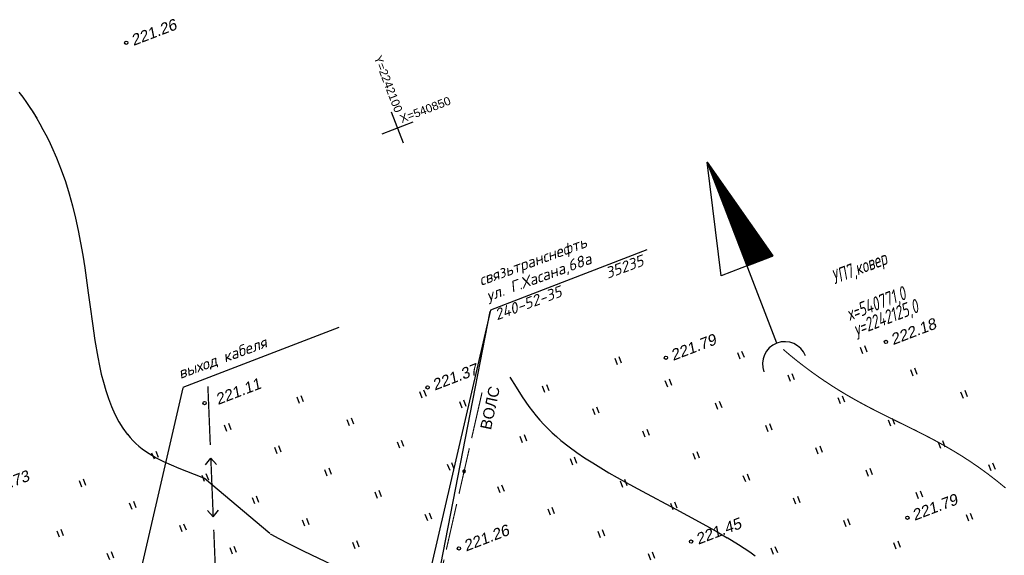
# Model space of a CAD drawing. Header units: millimetres. Extents: x -10 to 1169, y 1 to 1686.
# Tile 175 of 224: x 321 to 410, y 1561 to 1610. Entities that reach past the tile are written whole.
import ezdxf
from ezdxf.enums import TextEntityAlignment as Align

# ---------------------------------------------------------------- set-up
doc = ezdxf.new("R2010")
doc.units = ezdxf.units.MM
for name, color, linetype in [('CONTURS', 7, 'Continuous'), ('COORDS', 7, 'Continuous'), ('GPR_PICK', 7, 'Continuous'), ('IZOLINES', 32, 'Continuous'), ('PDIGIT', 170, 'Continuous'), ('PICKETS', 7, 'Continuous')]:
    doc.layers.add(name, color=color, linetype=linetype)
doc.styles.add('GPR', font='isocpeui.ttf', dxfattribs={"width": 0.8})
doc.styles.add('ITALICC', font='isocpeui.ttf', dxfattribs={"height": 2})
doc.styles.get("Standard").update_dxf_attribs({"font": 'arial.ttf'})

# ---------------------------------------------------------------- blocks, each defined once
blk = doc.blocks.new('133')
at = {"layer": 'CONTURS', "color": 7, "linetype": 'Continuous', "const_width": 0.2}
for points in [[(-11, 0), (-2, 0)], [(0, 0), (9, 0)]]:
    blk.add_lwpolyline(points, dxfattribs=at)
at = {"layer": 'CONTURS', "color": 7, "linetype": 'Continuous', "const_width": 0.5}
blk.add_lwpolyline([(-6.79, 0, 1), (-6.29, 0, 1)], format="xyb", close=True, dxfattribs=at)
blk = doc.blocks.new('119_3')
at = {"layer": 'CONTURS', "color": 7, "linetype": 'Continuous'}
for p, q in [((-10, 1), (-11, 0)), ((-11, 0), (-10, -1)), ((-3, 1), (-2, 0)), ((-2, 0), (-3, -1))]:
    blk.add_line(p, q, dxfattribs=at)
at = {"layer": 'CONTURS', "color": 7, "linetype": 'Continuous', "const_width": 0.2}
for points in [[(-11, 0), (-2, 0)], [(0, 0), (9, 0)]]:
    blk.add_lwpolyline(points, dxfattribs=at)
blk = doc.blocks.new('401')
at = {"layer": 'CONTURS'}
for p, q in [((0, 0), (0, 1.2)), ((0.8, 0), (0.8, 1.2))]:
    blk.add_line(p, q, dxfattribs=at)
blk = doc.blocks.new('NSARROW')
at = {"layer": 'CONTURS'}
h = blk.add_hatch(dxfattribs=at)
h.set_pattern_fill('ANSI37', color=256, scale=0.1, style=0)
h.set_pattern_definition([(45, (0, 0), (-0.0088388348, 0.0088388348), []), (135, (0, 0), (-0.0088388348, -0.0088388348), [])])
h.paths.add_polyline_path([(0, 40), (0, 20), (5, 20)])
for p, q in [((-5, 20), (0, 40)), ((0, 5.05), (0, 40)), ((0, 40), (5, 20)), ((5, 20), (-5, 20))]:
    blk.add_line(p, q, dxfattribs=at)
blk.add_arc((0, 1.07), 4, 0, 180, dxfattribs=at)

msp = doc.modelspace()

# ---------------------------------------------------------------- linework, layer by layer
at = {"layer": 'CONTURS', "color": 1}
for points in [[(377.64912, 1588.96897), (363.54827, 1583.55616), (357.67616, 1558.16027)], [(363.49837, 1583.44407), (357.48475, 1552.60343)], [(349.89554, 1581.98851), (335.84653, 1576.5956)], [(335.83974, 1576.54993), (330.84941, 1554.96758)]]:
    msp.add_lwpolyline(points, dxfattribs=at)
at = {"layer": 'COORDS', "lineweight": -2}
for p, q in [((355.72914, 1598.57696), (354.65404, 1601.3777)), ((353.79122, 1599.43978), (356.59196, 1600.51488))]:
    msp.add_line(p, q, dxfattribs=at)
at = {"layer": 'IZOLINES'}
for points in [[(321.08362, 1603.18284), (321.42386, 1602.72454), (321.75396, 1602.25902), (322.07372, 1601.78645), (322.38295, 1601.30705), (322.6815, 1600.82105), (322.96927, 1600.32871), (323.24621, 1599.8303), (323.51229, 1599.32613), (323.76756, 1598.8165), (324.01206, 1598.30173), (324.46914, 1597.25836), (324.88482, 1596.19847), (325.26086, 1595.12446), (325.5994, 1594.03854), (325.90291, 1592.94272), (326.1742, 1591.83883), (326.41637, 1590.72846), (326.63283, 1589.61299), (326.82731, 1588.49361), (327.00381, 1587.37135), (327.32055, 1585.12167), (327.48862, 1583.85875), (327.48737, 1583.86106), (327.69523, 1582.33801), (327.92075, 1580.81764), (328.18187, 1579.30346), (328.33201, 1578.55014), (328.49907, 1577.80055), (328.68642, 1577.05604), (328.89789, 1576.31838), (329.13786, 1575.59003), (329.41128, 1574.87433), (329.72358, 1574.17583), (330.0804, 1573.50059), (330.43614, 1572.93046), (330.84246, 1572.37862), (330.84765, 1572.37213), (330.85807, 1572.35919), (330.8463, 1572.37159), (331.08967, 1572.08517), (331.34528, 1571.81006), (331.61374, 1571.54797), (331.89436, 1571.29944), (332.18623, 1571.06472), (332.48826, 1570.84369), (332.79927, 1570.63593), (333.44275, 1570.25744), (334.10797, 1569.92061), (334.7877, 1569.6152), (335.4763, 1569.33075), (336.86308, 1568.78573), (337.84824, 1568.37917)], [(322.13692, 1601.68928), (322.67711, 1600.82838)], [(365.31299, 1577.51465), (365.85807, 1576.61583), (366.4259, 1575.73168), (367.02745, 1574.87106), (367.3439, 1574.45234), (367.672, 1574.04288), (368.01223, 1573.6437), (368.36478, 1573.25564), (368.72953, 1572.8793), (369.10603, 1572.515), (369.4936, 1572.16279), (369.89139, 1571.82242), (370.63506, 1571.2342), (370.63842, 1571.23166), (370.64514, 1571.22659), (370.63803, 1571.23131), (371.33197, 1570.72859), (372.04148, 1570.24863), (372.76341, 1569.78793), (373.49493, 1569.34282), (374.23374, 1568.91008), (375.72633, 1568.07122), (377.23088, 1567.25417), (380.25047, 1565.63951), (381.30297, 1565.07187), (381.30455, 1565.07102), (381.30462, 1565.07046), (383.02026, 1564.1282), (383.01806, 1564.12979), (383.96401, 1563.5943), (384.87974, 1563.05917), (384.8675, 1563.06439), (385.89685, 1562.43719), (386.90729, 1561.78072), (387.40415, 1561.44009)], [(343.66665, 1563.43779), (337.78071, 1568.37746)], [(343.71483, 1563.40839), (343.75744, 1563.38394), (344.50297, 1562.97815), (345.36568, 1562.53044), (345.3516, 1562.53824), (346.6912, 1561.87494), (349.38549, 1560.57918)]]:
    msp.add_lwpolyline(points, dxfattribs=at)
at = {"layer": 'IZOLINES', "const_width": 0.1}
msp.add_lwpolyline([(389.92424, 1580.02141), (390.51204, 1579.52191), (391.11036, 1579.03526), (391.71809, 1578.56058), (392.33496, 1578.09805), (392.96078, 1577.64788), (393.59533, 1577.21031), (394.2384, 1576.78558), (394.93975, 1576.34292), (394.94145, 1576.34188), (394.94098, 1576.34139), (395.59006, 1575.95064), (396.24587, 1575.57147), (396.9081, 1575.20379), (397.57594, 1574.84652), (398.24845, 1574.49822), (399.60317, 1573.82099), (400.04779, 1573.60285), (400.04725, 1573.60482), (401.79905, 1572.74209), (402.6705, 1572.30191), (403.53543, 1571.84927), (404.39146, 1571.38035), (405.23641, 1570.89216), (406.0211, 1570.4124), (406.78463, 1569.91826), (406.781, 1569.91901), (407.59966, 1569.35849), (408.40088, 1568.7738), (409.1854, 1568.16733), (409.95378, 1567.5409)], dxfattribs=at)
at = {"layer": 'PICKETS', "color": 7, "lineweight": -2}
for centre in [(330.75213, 1607.62421), (399.18133, 1580.68442), (379.36683, 1579.26528), (357.89009, 1576.59001), (337.79932, 1575.17622), (401.11635, 1564.86409), (360.71431, 1562.09754), (381.62747, 1562.70552)]:
    msp.add_circle(centre, 0.15, dxfattribs=at)

# ---------------------------------------------------------------- block references
at = {"layer": 'CONTURS', "lineweight": -2, "yscale": 0.5}
for name, p, xscale, zscale, rotation in [('NSARROW', (390.25267, 1578.21161), 0.5, 0.5, 21), ('401', (386.0553, 1579.13631), 0.5, 0.5, 21), ('401', (397.11218, 1579.63164), 0.5, 0.5, 21), ('401', (374.99841, 1578.64098), 0.5, 0.5, 21), ('401', (401.634, 1577.6184), 0.5, 0.5, 21), ('401', (379.52023, 1576.62773), 0.5, 0.5, 21), ('401', (390.57712, 1577.12306), 0.5, 0.5, 21), ('119_3', (338.31665, 1571.40706), 0.587914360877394, 0.587914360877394, 92.34580723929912), ('401', (357.40647, 1575.63707), 0.5, 0.5, 21), ('133', (361.86139, 1572.02477), 0.4676317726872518, 0.467631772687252, 77.19161152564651), ('401', (368.46335, 1576.1324), 0.5, 0.5, 21), ('401', (406.15582, 1575.60515), 0.5, 0.5, 21), ('401', (406.15582, 1575.60515), 0.5, 0.5, 21), ('401', (346.34959, 1575.14174), 0.5, 0.5, 21), ('401', (360.99779, 1574.73933), 0.5, 0.5, 21), ('401', (384.04205, 1574.61449), 0.5, 0.5, 21), ('401', (395.09894, 1575.10982), 0.5, 0.5, 21), ('401', (372.98517, 1574.11916), 0.5, 0.5, 21), ('401', (350.87141, 1573.12849), 0.5, 0.5, 21), ('401', (399.62075, 1573.09658), 0.5, 0.5, 21), ('401', (339.81452, 1572.63316), 0.5, 0.5, 21), ('401', (377.50699, 1572.10591), 0.5, 0.5, 21), ('401', (388.56387, 1572.60125), 0.5, 0.5, 21), ('401', (355.39323, 1571.11525), 0.5, 0.5, 21), ('401', (366.45011, 1571.61058), 0.5, 0.5, 21), ('401', (404.14257, 1571.08333), 0.5, 0.5, 21), ('401', (344.33634, 1570.61992), 0.5, 0.5, 21), ('401', (393.08569, 1570.588), 0.5, 0.5, 21), ('401', (333.27946, 1570.12459), 0.5, 0.5, 21), ('401', (370.97193, 1569.59734), 0.5, 0.5, 21), ('401', (382.02881, 1570.09267), 0.5, 0.5, 21), ('401', (348.85816, 1568.60667), 0.5, 0.5, 21), ('401', (359.91504, 1569.10201), 0.5, 0.5, 21), ('401', (397.60751, 1568.57476), 0.5, 0.5, 21), ('401', (408.66439, 1569.07009), 0.5, 0.5, 21), ('401', (326.7444, 1567.61601), 0.5, 0.5, 21), ('401', (337.80128, 1568.11134), 0.5, 0.5, 21), ('401', (375.49375, 1567.58409), 0.5, 0.5, 21), ('401', (386.55063, 1568.07943), 0.5, 0.5, 21), ('401', (364.43686, 1567.08876), 0.5, 0.5, 21), ('401', (342.3231, 1566.0981), 0.5, 0.5, 21), ('401', (353.37998, 1566.59343), 0.5, 0.5, 21), ('401', (391.07245, 1566.06618), 0.5, 0.5, 21), ('401', (402.12933, 1566.56151), 0.5, 0.5, 21), ('401', (331.26622, 1565.60277), 0.5, 0.5, 21), ('133', (359.58065, 1561.99287), 0.4676317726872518, 0.467631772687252, 77.19161152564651), ('401', (368.95868, 1565.07552), 0.5, 0.5, 21), ('401', (380.01557, 1565.57085), 0.5, 0.5, 21), ('401', (346.84492, 1564.08485), 0.5, 0.5, 21), ('401', (357.9018, 1564.58019), 0.5, 0.5, 21), ('401', (395.59427, 1564.05294), 0.5, 0.5, 21), ('401', (406.65115, 1564.54827), 0.5, 0.5, 21), ('401', (324.73115, 1563.09419), 0.5, 0.5, 21), ('401', (335.78804, 1563.58952), 0.5, 0.5, 21), ('119_3', (338.84605, 1558.48378), 0.587914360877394, 0.587914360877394, 92.34580723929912), ('401', (373.4805, 1563.06228), 0.5, 0.5, 21), ('401', (340.30986, 1561.57628), 0.5, 0.5, 21), ('401', (351.36674, 1562.07161), 0.5, 0.5, 21), ('401', (389.0592, 1561.54436), 0.5, 0.5, 21), ('401', (400.11609, 1562.0397), 0.5, 0.5, 21), ('401', (329.25297, 1561.08095), 0.5, 0.5, 21), ('401', (378.00232, 1561.04903), 0.5, 0.5, 21)]:
    msp.add_blockref(name, p, dxfattribs=dict(at, xscale=xscale, zscale=zscale, rotation=rotation))

# ---------------------------------------------------------------- texts
at = {"layer": 'CONTURS', "color": 1, "lineweight": -2, "style": 'ITALICC'}
for s, p in [('связьтранснефть', (362.71544, 1585.72747)), ('ул. Г.Хасана,68а', (363.37791, 1584.33238)), ('35235', (374.11847, 1586.36899)), ('240-52-35', (364.13808, 1582.62905)), ('выход кабеля', (335.62433, 1577.35192))]:
    msp.add_text(s, height=1, rotation=20.136891, dxfattribs=at).set_placement(p)
at = {"layer": 'CONTURS', "lineweight": -2}
msp.add_text('ВОЛС', height=1, rotation=77.99049, dxfattribs=at).set_placement((363.59553, 1572.71492))
at = {"layer": 'COORDS', "lineweight": -2}
for s, rotation, p in [('Y=2242100', 291, (353.03197, 1606.30094)), ('X=540850', 21, (355.56879, 1600.38991))]:
    msp.add_text(s, height=0.75, rotation=rotation, dxfattribs=at).set_placement(p)
at = {"layer": 'GPR_PICK', "style": 'GPR', "width": 0.7}
for s, p in [('УП7,ковер', (396.98567, 1586.80162)), ('х=540771,0', (398.51669, 1583.56902)), ('у=2242125,0', (399.38138, 1582.29946))]:
    msp.add_text(s, height=1.25, rotation=21, dxfattribs=at).set_placement(p, align=Align.CENTER)
at = {"layer": 'PDIGIT', "color": 7, "lineweight": -2, "oblique": 10}
for s, p in [('221.26', (331.39811, 1607.33661)), ('222.18', (399.8273, 1580.39681)), ('221.79', (380.01281, 1578.97767)), ('221.37', (358.53606, 1576.3024)), ('221.11', (339.00582, 1575.00307)), ('220.73', (318.12595, 1566.69242)), ('221.79', (401.76233, 1564.57648)), ('221.45', (382.27344, 1562.41792)), ('221.26', (361.36028, 1561.80993))]:
    msp.add_text(s, height=1, rotation=21, dxfattribs=at).set_placement(p)

doc.saveas('drawing.dxf')
